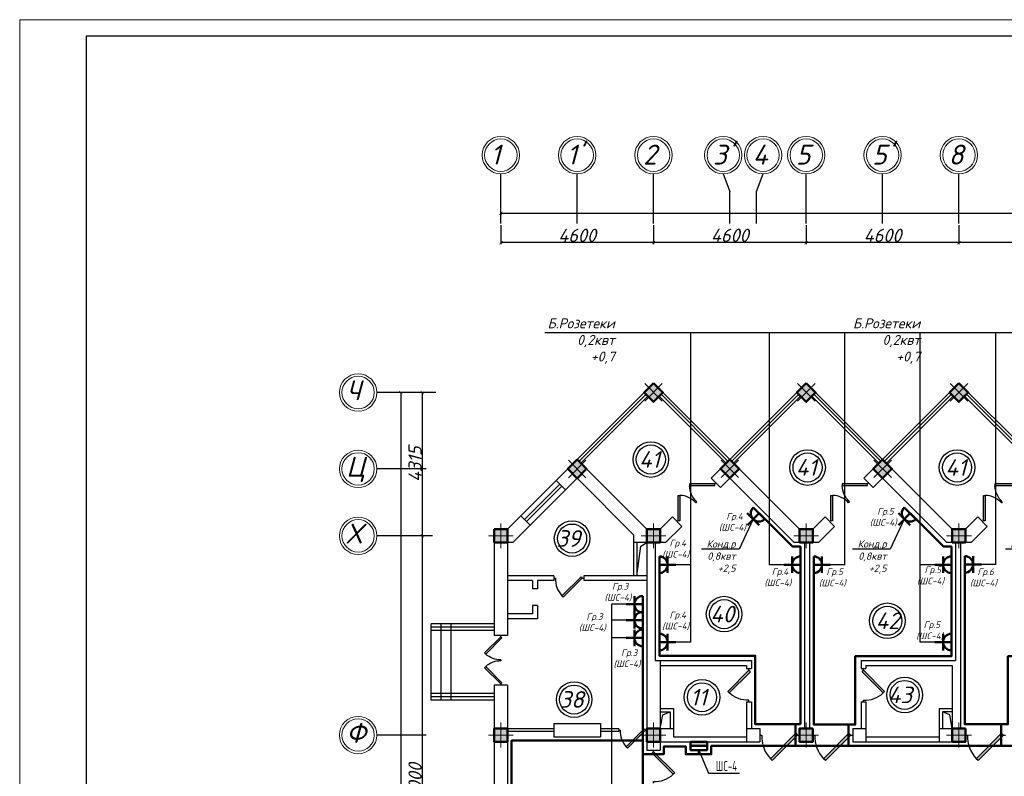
# Model space of a CAD drawing. Header units: millimetres. Extents: x 473009 to 2502882, y 456217 to 1153743.
# Tile 97 of 124: x 1937338 to 1966998, y 516410 to 539192. Entities that reach past the tile are written whole.
import ezdxf
from ezdxf import colors
from ezdxf.entities.mleader import LeaderData, LeaderLine
from ezdxf.math import Vec2, Vec3

# ---------------------------------------------------------------- set-up
doc = ezdxf.new("R2010")
doc.units = ezdxf.units.MM
for name, color, linetype in [('kolonn', 7, 'Continuous'), ('os', 3, 'Continuous'), ('ТС ГММ', 7, 'Continuous')]:
    doc.layers.add(name, color=color, linetype=linetype)
for name, color, linetype, lineweight in [('Электрика', 1, 'Continuous', 50), ('ЭМ', 240, 'Continuous', 20), ('ЭО', 2, 'Continuous', 40)]:
    doc.layers.add(name, color=color, linetype=linetype, lineweight=lineweight)
doc.styles.add('SPDS', font='spds.shx', dxfattribs={"width": 0.8, "height": 250})
doc.styles.get("Standard").update_dxf_attribs({"font": 'isocpeui.ttf'})
doc.styles.add('style Ecuper', font='isocpeui.ttf', dxfattribs={"height": 220})
doc.styles.add('ГОСТ 300', font='isocpeui.ttf', dxfattribs={"height": 250})
doc.dimstyles.new('ISO-25', dxfattribs={"dimtxt": 400, "dimasz": 100, "dimexe": 50, "dimexo": 50, "dimgap": 20, "dimtad": 1, "dimdec": 0, "dimtxsty": 'Standard', "dimblk": 'ARCHTICK', "dimcen": 20, "dimclrd": 1, "dimclre": 1, "dimadec": 0, "dimazin": 0, "dimtfac": 1, "dimtdec": 0, "dimtmove": 0, "dimatfit": 3, "dimldrblk": 'ARCHTICK', "dimfxl": 1, "dimarcsym": 0})

# ---------------------------------------------------------------- blocks, each defined once
blk = doc.blocks.new('jfgjhsdf')
blk.add_hatch(color=1).paths.add_polyline_path([(-593, 731), (-637, 687), (0, 50), (44, 94)])
at = {"color": 1}
for p, q in [((0, 1000), (0, 950)), ((0, 50), (0, 0))]:
    blk.add_line(p, q, dxfattribs=at)
blk.add_lwpolyline([(0, 50), (-637, 687), (-593, 731), (44, 94), (0, 50)], dxfattribs=at)
blk.add_arc((-33, 130), 821, 87.662, 132.9147, dxfattribs=at)
blk = doc.blocks.new('ghsdd')
at = {"ltscale": 50}
h = blk.add_hatch(color=256, dxfattribs=at)
h.paths.add_polyline_path([(0, 200), (-200, 200), (-200, 0), (0, 0)])
h.paths.add_polyline_path([(200, 0), (200, 200), (0, 200), (0, 0)])
h.paths.add_polyline_path([(0, 0), (-200, 0), (-200, -200), (0, -200)])
h.paths.add_polyline_path([(0, 0), (0, -200), (200, -200), (200, 0)])
at = {"lineweight": 0}
for p, q in [((0, -374), (0, 374)), ((-374, 0), (374, 0))]:
    blk.add_line(p, q, dxfattribs=at)
at = {"lineweight": 50, "ltscale": 50}
blk.add_lwpolyline([(200, 200), (200, -200), (-200, -200), (-200, 200), (200, 200)], dxfattribs=at)
blk = doc.blocks.new('розетка')
at = {"layer": 'Электрика', "ltscale": 20}
for p, q in [((0, 250), (0, -250)), ((0, 0), (500, 0)), ((250, 250), (250, -250))]:
    blk.add_line(p, q, dxfattribs=at)
blk.add_arc((0, 0), 250, 270, 90, dxfattribs=at)
blk = doc.blocks.new('_None')
blk = doc.blocks.new('1231234431252433')
at = {"layer": 'ЭМ', "color": 0, "lineweight": 20, "ltscale": 0.5}
blk.add_lwpolyline([(287242, 187022), (413342, 187022), (413342, 269622), (287242, 269622)], close=True, dxfattribs=at)
at = {"layer": 'ЭМ', "color": 0, "lineweight": 30, "ltscale": 0.5}
blk.add_lwpolyline([(289242, 187522), (412842, 187522), (412842, 269122), (289242, 269122)], close=True, dxfattribs=at)
blk = doc.blocks.new('_ArchTick')
at = {"color": 0, "linetype": 'ByBlock', "const_width": 0.15}
blk.add_lwpolyline([(-0.5, -0.5), (0.5, 0.5)], dxfattribs=at)
blk = doc.blocks.new('*D166')
at = {"color": 1, "lineweight": -2, "transparency": 16777216}
for p, q in [((1949768, 523651), (1949418, 523651)), ((1949468, 508651), (1949468, 523651)), ((1949702, 508651), (1949418, 508651))]:
    blk.add_line(p, q, dxfattribs=at)
at = {"layer": 'Defpoints', "color": 0, "lineweight": 50, "transparency": 16777216}
for p in [(1949468, 523651), (1949818, 523651), (1949752, 508651)]:
    blk.add_point(p, dxfattribs=at)
at = {"color": 1, "lineweight": -2, "transparency": 16777216, "xscale": 100, "yscale": 100, "zscale": 100}
for p, rotation in [((1949468, 523651), 90), ((1949468, 508651), 270)]:
    blk.add_blockref('_ArchTick', p, dxfattribs=dict(at, rotation=rotation))
at = {"color": 0, "transparency": 16777216, "insert": (1949248, 516151), "char_height": 400, "attachment_point": 5, "rotation": 90}
blk.add_mtext('15000', dxfattribs=at)
blk = doc.blocks.new('*D167')
at = {"color": 1, "lineweight": -2, "transparency": 16777216}
for p, q in [((1949873, 527966), (1949418, 527966)), ((1949468, 523651), (1949468, 527966)), ((1949768, 523651), (1949418, 523651))]:
    blk.add_line(p, q, dxfattribs=at)
at = {"layer": 'Defpoints', "color": 0, "lineweight": 50, "transparency": 16777216}
for p in [(1949468, 527966), (1949923, 527966), (1949818, 523651)]:
    blk.add_point(p, dxfattribs=at)
at = {"color": 1, "lineweight": -2, "transparency": 16777216, "xscale": 100, "yscale": 100, "zscale": 100}
for p, rotation in [((1949468, 527966), 90), ((1949468, 523651), 270)]:
    blk.add_blockref('_ArchTick', p, dxfattribs=dict(at, rotation=rotation))
at = {"color": 0, "transparency": 16777216, "insert": (1949248, 525808), "char_height": 400, "attachment_point": 5, "rotation": 90}
blk.add_mtext('4315', dxfattribs=at)
blk = doc.blocks.new('*D198')
at = {"color": 1, "lineweight": -2, "transparency": 16777216}
for p, q in [((1965631, 533000), (1965631, 532428)), ((1970231, 533000), (1970231, 532428)), ((1970231, 532478), (1965631, 532478))]:
    blk.add_line(p, q, dxfattribs=at)
at = {"layer": 'Defpoints', "color": 0, "lineweight": 50, "transparency": 16777216}
for p in [(1965631, 533050), (1970231, 533050), (1965631, 532478)]:
    blk.add_point(p, dxfattribs=at)
at = {"color": 1, "lineweight": -2, "transparency": 16777216, "xscale": 100, "yscale": 100, "zscale": 100, "rotation": 180}
blk.add_blockref('_ArchTick', (1965631, 532478), dxfattribs=at)
at = {"color": 1, "lineweight": -2, "transparency": 16777216, "xscale": 100, "yscale": 100, "zscale": 100}
blk.add_blockref('_ArchTick', (1970231, 532478), dxfattribs=at)
at = {"color": 0, "transparency": 16777216, "insert": (1967931, 532698), "char_height": 400, "attachment_point": 5}
blk.add_mtext('4600', dxfattribs=at)
blk = doc.blocks.new('*D199')
at = {"color": 1, "lineweight": -2, "transparency": 16777216}
for p, q in [((1961031, 533000), (1961031, 532428)), ((1965631, 533000), (1965631, 532428)), ((1965631, 532478), (1961031, 532478))]:
    blk.add_line(p, q, dxfattribs=at)
at = {"layer": 'Defpoints', "color": 0, "lineweight": 50, "transparency": 16777216}
for p in [(1961031, 533050), (1965631, 533050), (1961031, 532478)]:
    blk.add_point(p, dxfattribs=at)
at = {"color": 1, "lineweight": -2, "transparency": 16777216, "xscale": 100, "yscale": 100, "zscale": 100, "rotation": 180}
blk.add_blockref('_ArchTick', (1961031, 532478), dxfattribs=at)
at = {"color": 1, "lineweight": -2, "transparency": 16777216, "xscale": 100, "yscale": 100, "zscale": 100}
blk.add_blockref('_ArchTick', (1965631, 532478), dxfattribs=at)
at = {"color": 0, "transparency": 16777216, "insert": (1963331, 532698), "char_height": 400, "attachment_point": 5}
blk.add_mtext('4600', dxfattribs=at)
blk = doc.blocks.new('*D200')
at = {"color": 1, "lineweight": -2, "transparency": 16777216}
for p, q in [((1956431, 533000), (1956431, 532428)), ((1961031, 533000), (1961031, 532428)), ((1961031, 532478), (1956431, 532478))]:
    blk.add_line(p, q, dxfattribs=at)
at = {"layer": 'Defpoints', "color": 0, "lineweight": 50, "transparency": 16777216}
for p in [(1956431, 533050), (1961031, 533050), (1956431, 532478)]:
    blk.add_point(p, dxfattribs=at)
at = {"color": 1, "lineweight": -2, "transparency": 16777216, "xscale": 100, "yscale": 100, "zscale": 100, "rotation": 180}
blk.add_blockref('_ArchTick', (1956431, 532478), dxfattribs=at)
at = {"color": 1, "lineweight": -2, "transparency": 16777216, "xscale": 100, "yscale": 100, "zscale": 100}
blk.add_blockref('_ArchTick', (1961031, 532478), dxfattribs=at)
at = {"color": 0, "transparency": 16777216, "insert": (1958731, 532698), "char_height": 400, "attachment_point": 5}
blk.add_mtext('4600', dxfattribs=at)
blk = doc.blocks.new('*D201')
at = {"color": 1, "lineweight": -2, "transparency": 16777216}
for p, q in [((1951831, 533000), (1951831, 532428)), ((1956431, 533000), (1956431, 532428)), ((1956431, 532478), (1951831, 532478))]:
    blk.add_line(p, q, dxfattribs=at)
at = {"layer": 'Defpoints', "color": 0, "lineweight": 50, "transparency": 16777216}
for p in [(1951831, 533050), (1956431, 533050), (1951831, 532478)]:
    blk.add_point(p, dxfattribs=at)
at = {"color": 1, "lineweight": -2, "transparency": 16777216, "xscale": 100, "yscale": 100, "zscale": 100, "rotation": 180}
blk.add_blockref('_ArchTick', (1951831, 532478), dxfattribs=at)
at = {"color": 1, "lineweight": -2, "transparency": 16777216, "xscale": 100, "yscale": 100, "zscale": 100}
blk.add_blockref('_ArchTick', (1956431, 532478), dxfattribs=at)
at = {"color": 0, "transparency": 16777216, "insert": (1954131, 532698), "char_height": 400, "attachment_point": 5}
blk.add_mtext('4600', dxfattribs=at)
blk = doc.blocks.new('*D202')
at = {"color": 1, "lineweight": -2, "transparency": 16777216}
for p, q in [((1951831, 533364), (2039031, 533364)), ((1951831, 533337), (1951831, 533314)), ((2039031, 533337), (2039031, 533314))]:
    blk.add_line(p, q, dxfattribs=at)
at = {"layer": 'Defpoints', "color": 0, "lineweight": 50, "transparency": 16777216}
for p in [(1951831, 533387), (2039031, 533387), (2039031, 533364)]:
    blk.add_point(p, dxfattribs=at)
at = {"color": 1, "lineweight": -2, "transparency": 16777216, "xscale": 100, "yscale": 100, "zscale": 100, "rotation": 180}
blk.add_blockref('_ArchTick', (1951831, 533364), dxfattribs=at)
at = {"color": 1, "lineweight": -2, "transparency": 16777216, "xscale": 100, "yscale": 100, "zscale": 100}
blk.add_blockref('_ArchTick', (2039031, 533364), dxfattribs=at)
at = {"color": 0, "transparency": 16777216, "insert": (1995431, 533587), "char_height": 400, "attachment_point": 5}
blk.add_mtext('87200', dxfattribs=at)
blk = doc.blocks.new('*D203')
at = {"color": 1, "lineweight": -2, "transparency": 16777216}
for p, q in [((1948788, 527966), (1948768, 527966)), ((1948818, 527966), (1948818, 472651)), ((1948940, 472651), (1948768, 472651))]:
    blk.add_line(p, q, dxfattribs=at)
at = {"layer": 'Defpoints', "color": 0, "lineweight": 50, "transparency": 16777216}
for p in [(1948838, 527966), (1948818, 472651), (1948990, 472651)]:
    blk.add_point(p, dxfattribs=at)
at = {"color": 1, "lineweight": -2, "transparency": 16777216, "xscale": 100, "yscale": 100, "zscale": 100}
for p, rotation in [((1948818, 527966), 90), ((1948818, 472651), 270)]:
    blk.add_blockref('_ArchTick', p, dxfattribs=dict(at, rotation=rotation))
at = {"color": 0, "transparency": 16777216, "insert": (1948598, 500308), "char_height": 400, "attachment_point": 5, "rotation": 90}
blk.add_mtext('55315', dxfattribs=at)

msp = doc.modelspace()

# ---------------------------------------------------------------- hatches: boundary and pattern name
at = {"lineweight": 50}
h = msp.add_hatch(color=1, dxfattribs=at)
h.dxf.hatch_style = 1
h.paths.add_polyline_path([(1957545.9, 517325.9), (1957545.9, 517450.9), (1957904.5, 517450.9), (1957904.5, 517325.9)])
h.paths.add_polyline_path([(1957904.5, 517325.9), (1957904.5, 517450.9), (1958045.9, 517450.9), (1958045.9, 517325.9)])

# ---------------------------------------------------------------- linework, layer by layer
for p, q in [((1959916.5, 529760.6), (1959916.5, 522781.3)), ((1954131.1, 525950.9), (1956431.1, 528250.9)), ((1958731.1, 525950.9), (1956431.1, 528250.9)), ((1958731.1, 525950.9), (1961031.1, 528250.9)), ((1963331.1, 525950.9), (1961031.1, 528250.9)), ((1963331.1, 525950.9), (1965631.1, 528250.9)), ((1967931.1, 525950.9), (1965631.1, 528250.9)), ((1960356.1, 522781.3), (1959916.5, 522781.3)), ((1962195.8, 522781.3), (1961756.1, 522781.3)), ((1964906.1, 522781.3), (1964466.5, 522781.3)), ((1966745.8, 522790), (1966306.1, 522790)), ((1951631.1, 521000.9), (1949731.1, 521000.9)), ((1949731.1, 518700.9), (1949731.1, 521000.9)), ((1950031.1, 518700.9), (1950031.1, 521000.9)), ((1950331.1, 518700.9), (1950331.1, 521000.9)), ((1964906.1, 520450.9), (1964466.5, 520450.9)), ((1951631.1, 518700.9), (1949731.1, 518700.9))]:
    msp.add_line(p, q)
at = {"color": 1}
for p, q in [((1954187.7, 525894.4), (1956204.8, 527911.5)), ((1954244.2, 525837.8), (1956261.4, 527854.9)), ((1958618, 525837.8), (1956600.8, 527854.9)), ((1958674.5, 525894.4), (1956657.4, 527911.5)), ((1958787.7, 525894.4), (1960804.8, 527911.5)), ((1958844.2, 525837.8), (1960861.4, 527854.9)), ((1963218, 525837.8), (1961200.8, 527854.9)), ((1963274.5, 525894.4), (1961257.4, 527911.5)), ((1963387.7, 525894.4), (1965404.8, 527911.5)), ((1963444.2, 525837.8), (1965461.4, 527854.9)), ((1967818, 525837.8), (1965800.8, 527854.9)), ((1967874.5, 525894.4), (1965857.4, 527911.5)), ((1952434.1, 524253.9), (1953494.7, 525314.5)), ((1952547.2, 524140.7), (1953607.9, 525201.4)), ((1953664.4, 525144.8), (1952603.8, 524084.2)), ((1953777.6, 525031.7), (1952716.9, 523971)), ((1951631.1, 520900.9), (1949731.1, 520900.9)), ((1951631.1, 520800.9), (1949731.1, 520800.9)), ((1951631.1, 518900.9), (1949731.1, 518900.9)), ((1951631.1, 518800.9), (1949731.1, 518800.9)), ((1953431.1, 517840.9), (1952031.1, 517840.9)), ((1953431.1, 517760.9), (1952031.1, 517760.9)), ((1955381.1, 517840.9), (1954831.1, 517840.9)), ((1955381.1, 517760.9), (1954831.1, 517760.9)), ((1955381.1, 517840.9), (1955381.1, 517760.9))]:
    msp.add_line(p, q, dxfattribs=at)
at = {"lineweight": 30}
for p, q in [((1953494.7, 525314.5), (1954131.1, 525950.9)), ((1956231.1, 523850.9), (1954131.1, 525950.9)), ((1958165.4, 525385.2), (1958731.1, 525950.9)), ((1960831.1, 523850.9), (1958731.1, 525950.9)), ((1962765.4, 525385.2), (1963331.1, 525950.9)), ((1965431.1, 523850.9), (1963331.1, 525950.9)), ((1953777.6, 525031.7), (1953494.7, 525314.5)), ((1953777.6, 525031.7), (1954131.1, 525385.2)), ((1955831.1, 523685.2), (1954131.1, 525385.2)), ((1958448.3, 525102.4), (1958165.4, 525385.2)), ((1958448.3, 525102.4), (1958731.1, 525385.2)), ((1960665.4, 523450.9), (1958731.1, 525385.2)), ((1963048.3, 525102.4), (1962765.4, 525385.2)), ((1963048.3, 525102.4), (1963331.1, 525385.2)), ((1965265.4, 523450.9), (1963331.1, 525385.2)), ((1952031.1, 523850.9), (1952434.1, 524253.9)), ((1952716.9, 523971), (1952434.1, 524253.9)), ((1956631.1, 523850.9), (1956998.7, 524218.5)), ((1957281.5, 523935.7), (1956998.7, 524218.5)), ((1961231.1, 523850.9), (1961598.7, 524218.5)), ((1961881.5, 523935.7), (1961598.7, 524218.5)), ((1965831.1, 523850.9), (1966198.7, 524218.5)), ((1966481.5, 523935.7), (1966198.7, 524218.5)), ((1951631.1, 523850.9), (1951631.1, 520650.9)), ((1952031.1, 523850.9), (1951631.1, 523850.9)), ((1952196.8, 523450.9), (1952716.9, 523971)), ((1956631.1, 523850.9), (1956231.1, 523850.9)), ((1956796.8, 523450.9), (1957281.5, 523935.7)), ((1961231.1, 523850.9), (1960831.1, 523850.9)), ((1961396.8, 523450.9), (1961881.5, 523935.7)), ((1965831.1, 523850.9), (1965431.1, 523850.9)), ((1965996.8, 523450.9), (1966481.5, 523935.7)), ((1955831.1, 523685.2), (1955831.1, 522450.9)), ((1952031.1, 523450.9), (1952031.1, 520650.9)), ((1952196.8, 523450.9), (1952031.1, 523450.9)), ((1956796.8, 523450.9), (1955831.1, 523450.9)), ((1955931.1, 523450.9), (1955931.1, 522450.9)), ((1956231.1, 523450.9), (1956231.1, 517200.9)), ((1956481.1, 523450.9), (1956481.1, 519900.9)), ((1961396.8, 523450.9), (1960665.4, 523450.9)), ((1960981.1, 523450.9), (1960981.1, 517850.9)), ((1961131.1, 523450.9), (1961131.1, 517850.9)), ((1965996.8, 523450.9), (1965265.4, 523450.9)), ((1965531.1, 523450.9), (1965531.1, 519900.9)), ((1965681.1, 523450.9), (1965681.1, 517850.9)), ((1953431.1, 522450.9), (1952031.1, 522450.9)), ((1953431.1, 522450.9), (1953431.1, 522300.9)), ((1956231.1, 522450.9), (1954331.1, 522450.9)), ((1954331.1, 522450.9), (1954331.1, 522300.9)), ((1952781.1, 522300.9), (1952031.1, 522300.9)), ((1952781.1, 522300.9), (1952781.1, 522050.9)), ((1952931.1, 522050.9), (1952781.1, 522050.9)), ((1953431.1, 522300.9), (1952931.1, 522300.9)), ((1952931.1, 522300.9), (1952931.1, 522050.9)), ((1956231.1, 522300.9), (1954331.1, 522300.9)), ((1952931.1, 521550.9), (1952781.1, 521550.9)), ((1952781.1, 521550.9), (1952781.1, 521300.9)), ((1952931.1, 521550.9), (1952931.1, 521150.9)), ((1952781.1, 521300.9), (1952031.1, 521300.9)), ((1952931.1, 521150.9), (1952031.1, 521150.9)), ((1952031.1, 520650.9), (1951631.1, 520650.9)), ((1956481.1, 519900.9), (1959381.1, 519900.9)), ((1956631.1, 519900.9), (1956631.1, 517850.9)), ((1956631.1, 519750.9), (1959231.1, 519750.9)), ((1959231.1, 519750.9), (1959231.1, 519650.9)), ((1959231.1, 519650.9), (1959381.1, 519650.9)), ((1959381.1, 519900.9), (1959381.1, 519650.9)), ((1962681.1, 519900.9), (1962681.1, 519650.9)), ((1962681.1, 519900.9), (1965531.1, 519900.9)), ((1962681.1, 519650.9), (1962831.1, 519650.9)), ((1962831.1, 519750.9), (1962831.1, 519650.9)), ((1962831.1, 519750.9), (1965431.1, 519750.9)), ((1965431.1, 519750.9), (1965431.1, 517850.9)), ((1952031.1, 519150.9), (1951631.1, 519150.9)), ((1951631.1, 519150.9), (1951631.1, 516150.9)), ((1952031.1, 519150.9), (1952031.1, 516150.9)), ((1959231.1, 518650.9), (1959381.1, 518650.9)), ((1959231.1, 518650.9), (1959231.1, 517450.9)), ((1959381.1, 518650.9), (1959381.1, 517850.9)), ((1962681.1, 518650.9), (1962831.1, 518650.9)), ((1962681.1, 518650.9), (1962681.1, 517850.9)), ((1962831.1, 518650.9), (1962831.1, 517450.9)), ((1956631.1, 518450.9), (1957031.1, 518450.9)), ((1956631.1, 518350.9), (1956931.1, 518350.9)), ((1956931.1, 518350.9), (1956931.1, 517850.9)), ((1957031.1, 518450.9), (1957031.1, 517600.9)), ((1965031.1, 518450.9), (1965031.1, 517450.9)), ((1965031.1, 518450.9), (1965431.1, 518450.9)), ((1965431.1, 518350.9), (1965131.1, 518350.9)), ((1965131.1, 518350.9), (1965131.1, 517850.9)), ((1953431.1, 518000.9), (1954831.1, 518000.9)), ((1953431.1, 518000.9), (1953431.1, 517600.9)), ((1954831.1, 518000.9), (1954831.1, 517600.9)), ((1953431.1, 517600.9), (1954831.1, 517600.9)), ((1956631.1, 517850.9), (1957031.1, 517850.9)), ((1957031.1, 517600.9), (1959231.1, 517600.9)), ((1959231.1, 517850.9), (1959631.1, 517850.9)), ((1959631.1, 517850.9), (1959631.1, 517450.9)), ((1960831.1, 517850.9), (1960831.1, 517450.9)), ((1960831.1, 517850.9), (1961231.1, 517850.9)), ((1961231.1, 517850.9), (1961231.1, 517450.9)), ((1962431.1, 517850.9), (1962431.1, 517450.9)), ((1962431.1, 517850.9), (1962831.1, 517850.9)), ((1962831.1, 517600.9), (1965031.1, 517600.9)), ((1965031.1, 517850.9), (1965831.1, 517850.9)), ((1965831.1, 517850.9), (1965831.1, 517450.9)), ((1956631.1, 517450.9), (1959631.1, 517450.9)), ((1956631.1, 517450.9), (1956631.1, 517200.9)), ((1960831.1, 517450.9), (1961231.1, 517450.9)), ((1962431.1, 517450.9), (1965831.1, 517450.9)), ((1956231.1, 517200.9), (1956631.1, 517200.9))]:
    msp.add_line(p, q, dxfattribs=at)
for points in [[(1987516.5, 520450.9), (1987516.5, 529760.6), (1953158.9, 529760.6)], [(1957545.8, 529760.6), (1957545.8, 522781.3), (1957106.1, 522781.3)], [(1962195.8, 522781.3), (1962195.8, 529760.6)], [(1964466.5, 520450.9), (1964466.5, 529760.6)], [(1966745.8, 522790), (1966745.8, 529760.6)], [(1955931.1, 522450.9), (1956050.5, 523343.7), (1956231.1, 523450.9)], [(1957545.8, 523049), (1957545.8, 520450.9), (1957106.1, 520450.9)], [(1955606.1, 521588.4), (1955166.5, 521588.4)], [(1955166.5, 521588.4), (1955166.5, 514797.6)], [(1955606.1, 521110.7), (1955166.5, 521110.7)], [(1955606.1, 520574.8), (1955166.5, 520574.8)], [(1956631.1, 517850.9), (1956710.2, 518259.5), (1956931.1, 518350.9)], [(1965431.1, 517850.9), (1965352.1, 518259.5), (1965131.1, 518350.9)]]:
    msp.add_lwpolyline(points)
for points in [[(1956714, 527968.1), (1956431.1, 528250.9), (1956148.3, 527968.1), (1956431.1, 527685.2)], [(1961314, 527968.1), (1961031.1, 528250.9), (1960748.3, 527968.1), (1961031.1, 527685.2)], [(1965914, 527968.1), (1965631.1, 528250.9), (1965348.3, 527968.1), (1965631.1, 527685.2)]]:
    msp.add_lwpolyline(points, close=True, dxfattribs=at)
at = {"color": 1, "lineweight": 50}
for points in [[(1959609.9, 524329.7), (1960613.6, 523325.9), (1960856.1, 523325.9), (1960856.1, 523031.3)], [(1964159.9, 524329.7), (1965163.6, 523325.9), (1965406.1, 523325.9), (1965406.1, 523031.3)], [(1960706.1, 517975.9), (1959495.8, 517975.9), (1959495.8, 520037.6), (1956606.1, 520037.6), (1956606.1, 522790)], [(1960856.1, 522781.3), (1960856.1, 517979.7)], [(1965406.1, 522781.3), (1965406.1, 520025.9), (1962506.1, 520025.9), (1962506.1, 517967.2), (1961256.1, 517967.2), (1961256.1, 522781.3)], [(1966906.1, 517975.9), (1965806.1, 517975.9), (1965806.1, 522790)], [(1966906.1, 517975.9), (1967106.1, 517975.9), (1967106.1, 520025.9), (1970006.1, 520025.9), (1970006.1, 522781.3)], [(1956106.1, 509995.9), (1956106.1, 521588.4)], [(1957795.9, 517075.9), (1958170.9, 517075.9), (1958170.9, 517325.9), (1985306.1, 517325.9), (1985306.1, 517975.9)], [(1960706.1, 517975.9), (1960706.1, 517325.9)], [(1960706.1, 517975.9), (1960856.1, 517975.9)], [(1962306.1, 517967.2), (1962306.1, 517325.9)], [(1966906.1, 517975.9), (1966906.1, 517325.9)], [(1952156.1, 513294.2), (1952156.1, 517485.9), (1956106.1, 517485.9)], [(1957795.9, 517075.9), (1957401.4, 517075.9), (1957401.4, 517311.7), (1956742.3, 517311.7), (1956742.3, 517077.1), (1956106.1, 517077.1)], [(1958045.9, 517325.9), (1957545.9, 517325.9)], [(1957795.9, 517075.9), (1957795.9, 517200.9)]]:
    msp.add_lwpolyline(points, dxfattribs=at)
at = {"color": 1}
for centre, radius in [((1956349.8, 525948.6), 537), ((1956349.8, 525948.6), 437), ((1961070.2, 525707.8), 537), ((1965575.9, 525707.8), 537), ((1961070.2, 525707.8), 437), ((1965575.9, 525707.8), 437), ((1953980, 523568.8), 537), ((1953980, 523568.8), 437), ((1958558.5, 521291.9), 537), ((1958558.5, 521291.9), 437), ((1963475.9, 521091.7), 537), ((1963475.9, 521091.7), 437), ((1963995.6, 518859.4), 537), ((1954040.5, 518720.4), 537), ((1954040.5, 518720.4), 437), ((1957891, 518789.2), 537), ((1957891, 518789.2), 437), ((1963995.6, 518859.4), 437)]:
    msp.add_circle(centre, radius, dxfattribs=at)
at = {"layer": 'os', "color": 0}
for p, q in [((1951831.1, 533050.1), (1951831.1, 534550.1)), ((1954131.1, 533050.1), (1954131.1, 534550.1)), ((1956431.1, 533050.1), (1956431.1, 534550.1)), ((1961031.1, 533050.1), (1961031.1, 534550.1)), ((1963331.1, 533050.1), (1963331.1, 534550.1)), ((1965631.1, 533050.1), (1965631.1, 534550.1)), ((1958731.1, 533050.1), (1958731.1, 534020)), ((1959531.1, 533050.1), (1959531.1, 534020)), ((1949581.2, 527965.9), (1948095.3, 527965.9)), ((1949581.2, 525665.9), (1948095.3, 525665.9)), ((1949581.2, 523650.9), (1948095.3, 523650.9)), ((1949581.2, 517650.9), (1948095.3, 517650.9))]:
    msp.add_line(p, q, dxfattribs=at)
for points in [[(1958531.1, 534550.1), (1958731.1, 534020)], [(1959531.1, 534020), (1959731.1, 534550.1)]]:
    msp.add_lwpolyline(points, dxfattribs=at)
at = {"layer": 'os', "color": 0, "lineweight": 0}
for centre, radius in [((1951831.1, 535112.6), 562.5), ((1954131.1, 535112.6), 562.5), ((1956431.1, 535112.6), 562.5), ((1958531.1, 535112.6), 562.5), ((1959731.1, 535112.6), 562.5), ((1961031.1, 535112.6), 562.5), ((1963331.1, 535112.6), 562.5), ((1965631.1, 535112.6), 562.5), ((1951831.1, 535112.6), 487.5), ((1954131.1, 535112.6), 487.5), ((1956431.1, 535112.6), 487.5), ((1958531.1, 535112.6), 487.5), ((1959731.1, 535112.6), 487.5), ((1961031.1, 535112.6), 487.5), ((1963331.1, 535112.6), 487.5), ((1965631.1, 535112.6), 487.5), ((1947532.8, 527965.9), 562.5), ((1947532.8, 527965.9), 487.5), ((1947532.8, 525665.9), 562.5), ((1947532.8, 525665.9), 487.5), ((1947532.8, 523650.9), 562.5), ((1947532.8, 523650.9), 487.5), ((1947532.8, 517650.9), 562.5), ((1947532.8, 517650.9), 487.5)]:
    msp.add_circle(centre, radius, dxfattribs=at)
at = {"layer": 'ЭО', "color": 1, "lineweight": 50}
msp.add_lwpolyline([(1957545.9, 517450.9), (1957545.9, 517200.9), (1958045.9, 517200.9), (1958045.9, 517450.9)], close=True, dxfattribs=at)

# ---------------------------------------------------------------- block references
at = {"lineweight": 50}
msp.add_blockref('1231234431252433', (1650096, 269569.8), dxfattribs=at)
for p, xscale, yscale, zscale, rotation in [((1958306.8, 525243.8), -0.8461538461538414, 0.8461538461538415, 0.8461538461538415, 134.9999999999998), ((1962906.8, 525243.8), -0.8461538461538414, 0.8461538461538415, 0.8461538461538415, 134.9999999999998), ((1967506.8, 525243.8), -0.8461538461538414, 0.8461538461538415, 0.8461538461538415, 134.9999999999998), ((1957140.1, 524077.1), 0.8461538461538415, 0.8461538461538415, 0.8461538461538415, 314.9999999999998), ((1961740.1, 524077.1), 0.8461538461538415, 0.8461538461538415, 0.8461538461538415, 314.9999999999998), ((1966340.1, 524077.1), 0.8461538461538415, 0.8461538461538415, 0.8461538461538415, 314.9999999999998), ((1954331.1, 522375.9), 0.9000000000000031, 0.9000000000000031, 0.9000000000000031, 90), ((1951831.1, 520650.9), -0.7692307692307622, 0.7692307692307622, 0.7692307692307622, 180), ((1956231.1, 517800.9), 0.8499999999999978, 0.8499999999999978, 0.8499999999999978, 90), ((1960831.1, 517650.9), 1.199999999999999, 1.199999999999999, 1.199999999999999, 90), ((1962431.1, 517650.9), 1.199999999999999, 1.199999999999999, 1.199999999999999, 90), ((1967031.1, 517650.9), 1.199999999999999, 1.199999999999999, 1.199999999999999, 90)]:
    msp.add_blockref('jfgjhsdf', p, dxfattribs=dict(xscale=xscale, yscale=yscale, zscale=zscale, rotation=rotation))
at = {"xscale": 0.7692307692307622, "yscale": 0.7692307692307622, "zscale": 0.7692307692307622}
msp.add_blockref('jfgjhsdf', (1951831.1, 519150.9), dxfattribs=at)
at = {"xscale": -1, "rotation": 180}
msp.add_blockref('jfgjhsdf', (1959306.1, 519650.9), dxfattribs=at)
at = {"rotation": 180}
for p in [(1962756.1, 519650.9), (1956431.1, 517200.9)]:
    msp.add_blockref('jfgjhsdf', p, dxfattribs=at)
at = {"layer": 'kolonn', "rotation": 45}
for p in [(1956431.1, 527968.1), (1961031.1, 527968.1), (1965631.1, 527968.1), (1954131.1, 525664.1), (1958731.1, 525668.1), (1963331.1, 525668.1)]:
    msp.add_blockref('ghsdd', p, dxfattribs=at)
at = {"layer": 'kolonn'}
for p in [(1951831.1, 523650.9), (1956431.1, 523650.9), (1961031.1, 523650.9), (1965631.1, 523650.9), (1951831.1, 517650.9), (1956431.1, 517650.9), (1961031.1, 517650.9), (1965631.1, 517650.9)]:
    msp.add_blockref('ghsdd', p, dxfattribs=at)
at = {"layer": 'Электрика'}
for p, rotation in [((1959610, 524329.5), 225.095266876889), ((1964160, 524329.5), 225.095266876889), ((1960856.1, 522781.3), 180), ((1965406.1, 522781.3), 180), ((1956106.1, 521588.4), 180), ((1956106.1, 521110.7), 180), ((1956106.1, 520574.8), 180), ((1965406.1, 520450.9), 180)]:
    msp.add_blockref('розетка', p, dxfattribs=dict(at, rotation=rotation))
for p in [(1956606.1, 522781.3), (1961256.1, 522781.3), (1965806.1, 522790), (1956606.1, 520450.9)]:
    msp.add_blockref('розетка', p, dxfattribs=at)

# ---------------------------------------------------------------- texts
at = {"ltscale": 50}
for s, p in [('1', (1951518.6, 534829)), ("1'", (1953818.6, 534829)), ('2', (1956118.6, 534829)), ("3'", (1958218.6, 534829)), ('4', (1959418.6, 534829)), ('5', (1960718.6, 534829)), ("5'", (1963018.6, 534829)), ('8', (1965318.6, 534829)), ('Ч', (1947174.8, 527732.3)), ('Ц', (1947174.8, 525432.3)), ('Х', (1947174.8, 523417.3)), ('Ф', (1947174.8, 517417.3))]:
    msp.add_text(s, height=600, dxfattribs=at).set_placement(p)
at = {"color": 1}
for s, p in [('41', (1955997.7, 525700.5)), ('41', (1960718.1, 525459.8)), ('41', (1965223.8, 525459.8)), ('39', (1953506.7, 523320.8)), ('40', (1958140.7, 521043.8)), ('42', (1963123.7, 520843.7)), ('43', (1963492, 518611.4)), ('38', (1953598.4, 518472.4)), ('11', (1957538.8, 518541.2))]:
    msp.add_text(s, height=500, dxfattribs=at).set_placement(p)
for s, insert, char_height, width, attachment_point, style in [('{\\C1;Б.Розетеки\\P0,2квт\\P+0,7}', (1955266.4, 530199.3), 300, 1941.264, 3, 'style Ecuper'), ('{\\C1;Б.Розетеки\\P0,2квт\\P+0,7}', (1964466.5, 530199.3), 300, 1941.264, 3, 'style Ecuper'), (' Гр.5\\P(ШC-4)', (1963352.5, 524212.2), 200, 6377.27, 5, 'ГОСТ 300'), (' Гр.4\\P(ШC-4)', (1958808.6, 524064.4), 200, 6377.27, 5, 'ГОСТ 300'), (' Гр.4\\P(ШC-4)', (1957098, 523254), 200, 6377.27, 5, 'ГОСТ 300'), (' Гр.4\\P(ШC-4)', (1960177.3, 522397), 200, 6377.27, 5, 'ГОСТ 300'), (' Гр.5\\P(ШC-4)', (1961820.4, 522391.1), 200, 6377.27, 5, 'ГОСТ 300'), (' Гр.5\\P(ШC-4)', (1964777.6, 522450.9), 200, 6377.27, 5, 'ГОСТ 300'), (' Гр.6\\P(ШC-4)', (1966370.4, 522391.1), 200, 6377.27, 5, 'ГОСТ 300'), (' Гр.3\\P(ШC-4)', (1955361.7, 521954.6), 200, 6377.27, 5, 'ГОСТ 300'), (' Гр.3\\P(ШC-4)', (1954588.2, 521043.2), 200, 6377.27, 5, 'ГОСТ 300'), (' Гр.4\\P(ШC-4)', (1957098, 521091.6), 200, 6377.27, 5, 'ГОСТ 300'), (' Гр.5\\P(ШC-4)', (1964750.4, 520796), 200, 6377.27, 5, 'ГОСТ 300'), (' Гр.3\\P(ШC-4)', (1955634.1, 519954.3), 200, 6377.27, 5, 'ГОСТ 300')]:
    msp.add_mtext(s, dxfattribs=dict(insert=insert, char_height=char_height, width=width, attachment_point=attachment_point, style=style))

# ---------------------------------------------------------------- dimensions: what is measured, and where the dimension line sits
dim = msp.add_linear_dim(base=(2039031.1, 533364), p1=(1951831.1, 533386.7), p2=(2039031.1, 533386.7), dimstyle='ISO-25')
dim.commit()
dim.dimension.update_dxf_attribs({"geometry": '*D202', "text_midpoint": (1995431.1, 533586.5)})
for base, p1, p2, picture, middle in [((1951831.1, 532477.6), (1956431.1, 533050.1), (1951831.1, 533050.1), '*D201', (1954131.1, 532697.6)), ((1956431.1, 532477.6), (1961031.1, 533050.1), (1956431.1, 533050.1), '*D200', (1958731.1, 532697.6)), ((1961031.1, 532477.6), (1965631.1, 533050.1), (1961031.1, 533050.1), '*D199', (1963331.1, 532697.6)), ((1965631.1, 532477.6), (1970231.1, 533050.1), (1965631.1, 533050.1), '*D198', (1967931.1, 532697.6))]:
    dim = msp.add_linear_dim(base=base, p1=p1, p2=p2, dimstyle='ISO-25', override={"dimtmove": 1})
    dim.commit()
    dim.dimension.update_dxf_attribs({"geometry": picture, "text_midpoint": middle})
dim = msp.add_linear_dim(base=(1948818.3, 472650.9), p1=(1948838.2, 527965.9), p2=(1948989.7, 472650.9), angle=90, dimstyle='ISO-25')
dim.commit()
dim.dimension.update_dxf_attribs({"geometry": '*D203', "text_midpoint": (1948598.3, 500308.4)})
for base, p1, p2, picture, middle in [((1949467.5, 527965.9), (1949817.9, 523650.9), (1949922.7, 527965.9), '*D167', (1949247.5, 525808.4)), ((1949467.5, 523650.9), (1949752.4, 508650.9), (1949817.9, 523650.9), '*D166', (1949247.5, 516150.9))]:
    dim = msp.add_linear_dim(base=base, p1=p1, p2=p2, angle=90, dimstyle='ISO-25', override={"dimtmove": 1})
    dim.commit()
    dim.dimension.update_dxf_attribs({"geometry": picture, "text_midpoint": middle})

# ---------------------------------------------------------------- leaders
ml = msp.add_multileader_mtext('Standard')
ml.set_content('{\\C1;Конд.р\\P0,8квт\\P+2,5}', color=256, style='style Ecuper')
ml.set_leader_properties()
ml.set_arrow_properties(name='NONE')
ml.build(insert=Vec2(0, 0))
ml.multileader.update_dxf_attribs({"text_left_attachment_type": 6, "text_right_attachment_type": 6, "dogleg_length": 0.1, "arrow_head_size": 150})
ctx = ml.context
ctx.base_point, ctx.char_height, ctx.arrow_head_size, ctx.landing_gap_size, ctx.plane_origin = Vec3(1956860.9, 523252.3), 220, 150, 100, Vec3(1957837.2, 519371.5)
ctx.left_attachment, ctx.right_attachment, ctx.text_align_type = 6, 6, 2
notes = []
notes.append((ctx, [(1, (1, 1, 0), (1959007.1, 523252.3), (-1, 0), 5, [(0, [(1959433.5, 524152.5)], 0, [])])]))
ctx.mtext.insert, ctx.mtext.width, ctx.mtext.alignment, ctx.mtext.flow_direction = Vec3(1958902.1, 523516.3), 1941.264, 3, 5
ml = msp.add_multileader_mtext('Standard')
ml.set_content('{\\C1;Конд.р\\P0,8квт\\P+2,5}', color=256, style='style Ecuper')
ml.set_leader_properties()
ml.set_arrow_properties(name='NONE')
ml.build(insert=Vec2(0, 0))
ml.multileader.update_dxf_attribs({"text_left_attachment_type": 6, "text_right_attachment_type": 6, "dogleg_length": 0.1, "arrow_head_size": 150})
ctx = ml.context
ctx.base_point, ctx.char_height, ctx.arrow_head_size, ctx.landing_gap_size, ctx.plane_origin = Vec3(1961410.9, 523252.3), 220, 150, 100, Vec3(1962387.2, 519371.5)
ctx.left_attachment, ctx.right_attachment, ctx.text_align_type = 6, 6, 2
notes.append((ctx, [(1, (1, 1, 0), (1963557.1, 523252.3), (-1, 0), 5, [(0, [(1963983.5, 524152.5)], 0, [])])]))
ctx.mtext.insert, ctx.mtext.width, ctx.mtext.alignment, ctx.mtext.flow_direction = Vec3(1963452.1, 523516.3), 1941.264, 3, 5
ml = msp.add_multileader_mtext('Standard')
ml.set_content('{\\C1;Конд.р\\P0,8квт\\P+2,5}', color=256, style='style Ecuper')
ml.set_leader_properties()
ml.set_arrow_properties(name='NONE')
ml.build(insert=Vec2(0, 0))
ml.multileader.update_dxf_attribs({"text_left_attachment_type": 6, "text_right_attachment_type": 6, "dogleg_length": 0.1, "arrow_head_size": 150})
ctx = ml.context
ctx.base_point, ctx.char_height, ctx.arrow_head_size, ctx.landing_gap_size, ctx.plane_origin = Vec3(1966010.9, 523252.3), 220, 150, 100, Vec3(1966987.2, 519371.5)
ctx.left_attachment, ctx.right_attachment, ctx.text_align_type = 6, 6, 2
notes.append((ctx, [(1, (1, 1, 0), (1968157.1, 523252.3), (-1, 0), 5, [(0, [(1968583.5, 524152.5)], 0, [])])]))
ctx.mtext.insert, ctx.mtext.width, ctx.mtext.alignment, ctx.mtext.flow_direction = Vec3(1968052.1, 523516.3), 1941.264, 3, 5
at = {"layer": 'ТС ГММ', "color": 7, "lineweight": 20, "ltscale": 0.5}
ml = msp.add_multileader_mtext('Standard', dxfattribs=at)
ml.set_content('{\\C1;ШC-4}', color=7, style='SPDS')
ml.set_leader_properties()
ml.set_arrow_properties(name='NONE')
ml.build(insert=Vec2(0, 0))
ml.multileader.update_dxf_attribs({"text_left_attachment_type": 6, "text_right_attachment_type": 6, "dogleg_length": 0.1, "arrow_head_size": 150})
ctx = ml.context
ctx.base_point, ctx.char_height, ctx.arrow_head_size, ctx.landing_gap_size, ctx.plane_origin = Vec3(1958090.8, 516508.1), 300, 150, 100, Vec3(1955762.2, 513215.1)
ctx.left_attachment, ctx.right_attachment, ctx.text_align_type = 6, 6, 2
notes.append((ctx, [(0, (1, 1, 0), (1958085.8, 516508.1), (1, 0), 5, [(0, [(1957795.9, 517200.9)], 0, [])])]))
ctx.mtext.insert, ctx.mtext.width, ctx.mtext.alignment, ctx.mtext.flow_direction = Vec3(1958946.8, 516868.1), 1941.264, 3, 5
for ctx, leaders in notes:
    for number, flags, end, landing, length, lines in leaders:
        leader = LeaderData()
        leader.index, (leader.has_last_leader_line, leader.has_dogleg_vector, leader.attachment_direction) = number, flags
        leader.last_leader_point, leader.dogleg_vector, leader.dogleg_length = Vec3(end), Vec3(landing), length
        for number, points, colour, breaks in lines:
            line = LeaderLine()
            line.index, line.vertices, line.color, line.breaks = number, Vec3.list(points), colors.encode_raw_color(colour), breaks
            leader.lines.append(line)
        ctx.leaders.append(leader)

doc.saveas('drawing.dxf')
